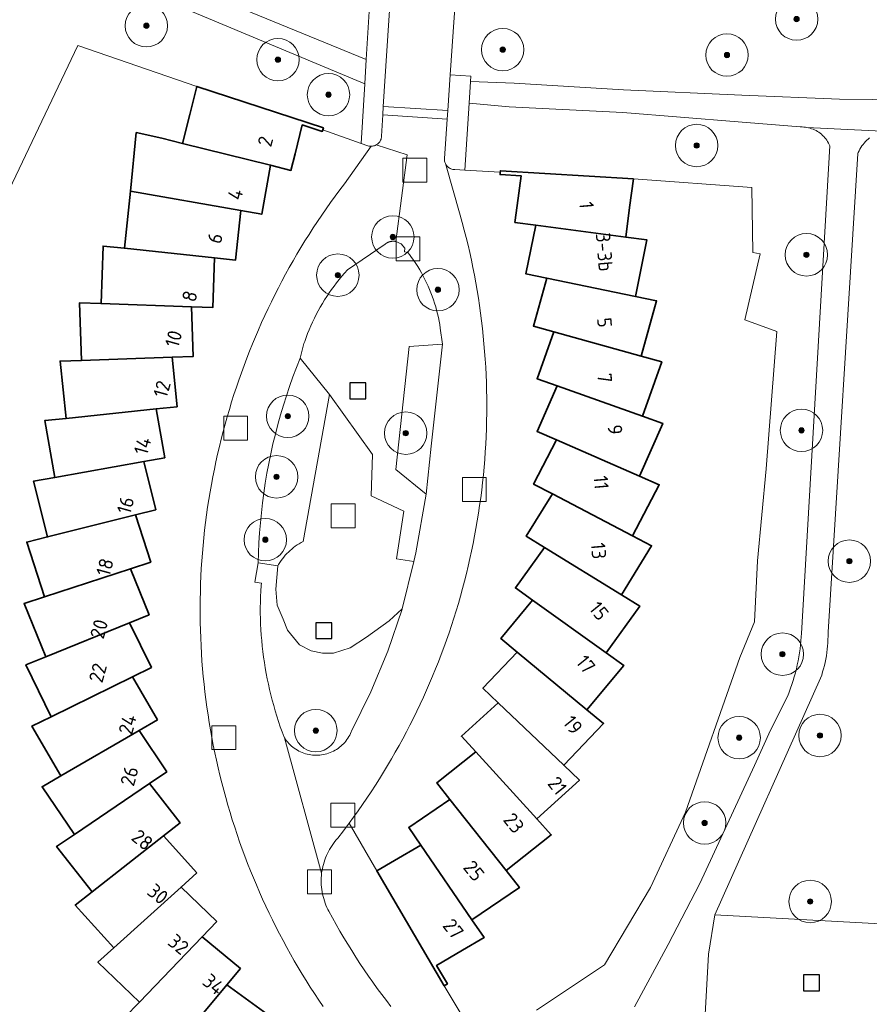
# Model space of a CAD drawing. Extents: x 154222 to 160093, y 456746 to 462495.
# Tile 95 of 254: x 158113 to 158193, y 460856 to 460949. Entities that reach past the tile are written whole.
import ezdxf
from ezdxf.enums import TextEntityAlignment as Align

# ---------------------------------------------------------------- set-up
doc = ezdxf.new("R2010")
doc.units = 0
doc.header["$LTSCALE"] = 0.75
doc.layers.get('0').update_dxf_attribs({"linetype": 'CONTINUOUS'})
for name, color, linetype, lineweight in [('B-XX-GR-BOOM-S', 252, 'CONTINUOUS', 25), ('B-XX-IE-MEUBILAIR_WEGMEUBILAIR-S', 252, 'CONTINUOUS', 25), ('B-XX-OG-BEBOUWING-GV', 6, 'CONTINUOUS', 35), ('B-XX-OG-BEBOUWING-T18', 1, 'CONTINUOUS', 18), ('B-XX-OG-TERREIN_CULTUURSCHEIDING-GV', 252, 'CONTINUOUS', 18), ('B-XX-OG-TERREIN_ERF-GV', 252, 'CONTINUOUS', 18), ('B-XX-OG-TERREIN_ONBEGROEID-GV', 252, 'CONTINUOUS', 18), ('B-XX-RI-GWA_RIOOLPUT-S', 252, 'CONTINUOUS', 25), ('B-XX-VH-VERHARDING_ASFALT-GV', 252, 'CONTINUOUS', 18), ('B-XX-VH-VERHARDING_BETONSTRAATSTEEN-GV', 252, 'CONTINUOUS', 18), ('B-XX-VH-VERHARDING_STRAATBAKSTEEN-GV', 252, 'CONTINUOUS', 18), ('B-XX-VH-VERHARDING_TEGEL-GV', 252, 'CONTINUOUS', 18)]:
    doc.layers.add(name, color=color, linetype=linetype, lineweight=lineweight)
doc.styles.add('NLCS-ISO-M-T18', font='NLCS-ISO.ttf', dxfattribs={"height": 1.8})

# ---------------------------------------------------------------- blocks, each defined once
blk = doc.blocks.new('SRI-PUT_INSPECTIEPUT_RIOOLPUT-SO')
at = {"color": 0, "linetype": 'ByBlock', "lineweight": 18}
blk.add_lwpolyline([(-1.125, -1.125), (1.125, -1.125), (1.125, 1.125), (-1.125, 1.125)], close=True, dxfattribs=at)
blk = doc.blocks.new('SIE-WEG_SPEELTOESTEL-SO')
at = {"flags": 128}
blk.add_lwpolyline([(-0.75, -0.75), (0.75, -0.75), (0.75, 0.75), (-0.75, 0.75)], close=True, dxfattribs=at)
blk = doc.blocks.new('SGR-BOOM_01-SO')
at = {"linetype": 'ByBlock', "lineweight": 18}
h = blk.add_hatch(color=0, dxfattribs=at)
h.dxf.hatch_style = 1
edge = h.paths.add_edge_path()
edge.add_arc((0, 0), 0.25, 0, 360)
at = {"color": 0, "linetype": 'ByBlock', "lineweight": 18}
for radius in [2, 0.25]:
    blk.add_circle((0, 0), radius, dxfattribs=at)

msp = doc.modelspace()

# ---------------------------------------------------------------- linework, layer by layer
at = {"layer": 'B-XX-OG-BEBOUWING-GV'}
for points in [[(158141.961, 460938.489), (158130.021, 460942.377), (158129.364, 460939.75), (158128.681, 460937.018), (158136.96, 460934.947), (158138.899, 460934.463), (158139.29, 460936.028), (158139.972, 460938.759), (158141.849, 460938.148), (158141.896, 460938.291)], [(158126.719, 460937.508), (158124.323, 460938.028), (158123.778, 460932.522), (158134.174, 460930.679), (158136.143, 460930.331), (158136.96, 460934.947), (158128.681, 460937.018)], [(158171.18, 460933.666), (158158.64, 460934.44), (158158.63, 460934.287), (158158.617, 460934.081), (158160.588, 460933.96), (158160.218, 460931.167), (158160.006, 460929.566), (158161.989, 460929.303), (158170.454, 460928.183), (158170.824, 460930.978)], [(158134.174, 460930.679), (158123.778, 460932.522), (158123.207, 460927.126), (158131.692, 460926.226), (158133.68, 460926.016)], [(158170.454, 460928.183), (158161.989, 460929.303), (158161.049, 460924.707), (158163.009, 460924.306), (158171.373, 460922.596), (158172.462, 460927.917)], [(158123.207, 460927.126), (158121.193, 460927.34), (158121, 460921.917), (158129.526, 460921.612), (158131.525, 460921.541), (158131.692, 460926.226)], [(158171.373, 460922.596), (158163.009, 460924.306), (158161.749, 460919.788), (158163.676, 460919.251), (158171.9, 460916.959), (158173.36, 460922.189)], [(158121, 460921.917), (158118.976, 460921.989), (158119.163, 460916.564), (158119.163, 460916.561), (158127.69, 460916.858), (158129.688, 460916.927), (158129.526, 460921.612)], [(158171.9, 460916.959), (158163.676, 460919.251), (158162.102, 460914.832), (158163.987, 460914.161), (158172.03, 460911.297), (158173.853, 460916.415)], [(158128.179, 460912.195), (158127.69, 460916.858), (158119.163, 460916.561), (158119.163, 460916.564), (158117.139, 460916.493), (158117.706, 460911.095), (158126.191, 460911.986)], [(158172.03, 460911.297), (158163.987, 460914.161), (158162.108, 460909.863), (158163.942, 460909.062), (158171.766, 460905.644), (158173.939, 460910.618)], [(158127.006, 460907.369), (158126.191, 460911.986), (158117.706, 460911.095), (158115.691, 460910.883), (158116.636, 460905.537), (158125.037, 460907.021)], [(158171.766, 460905.644), (158163.942, 460909.062), (158161.768, 460904.905), (158163.541, 460903.978), (158171.107, 460900.021), (158173.622, 460904.833)], [(158126.175, 460902.473), (158125.037, 460907.021), (158116.636, 460905.537), (158114.641, 460905.184), (158115.958, 460899.919), (158124.236, 460901.988)], [(158171.107, 460900.021), (158163.541, 460903.978), (158161.082, 460899.983), (158162.785, 460898.934), (158170.057, 460894.459), (158172.902, 460899.082)], [(158125.688, 460897.531), (158124.236, 460901.988), (158115.958, 460899.919), (158113.994, 460899.428), (158115.675, 460894.268), (158123.788, 460896.911)], [(158170.057, 460894.459), (158162.785, 460898.934), (158160.052, 460895.12), (158161.679, 460893.955), (158168.619, 460888.984), (158171.782, 460893.397)], [(158125.548, 460892.566), (158123.788, 460896.911), (158115.675, 460894.268), (158113.75, 460893.64), (158115.788, 460888.61), (158123.696, 460891.815)], [(158168.619, 460888.984), (158161.679, 460893.955), (158158.686, 460890.341), (158160.227, 460889.065), (158166.802, 460883.62), (158170.267, 460887.803)], [(158125.756, 460887.604), (158123.696, 460891.815), (158115.788, 460888.61), (158113.912, 460887.85), (158116.297, 460882.976), (158123.961, 460886.725)], [(158166.802, 460883.62), (158160.227, 460889.065), (158156.99, 460885.67), (158158.437, 460884.289), (158164.617, 460878.398), (158168.363, 460882.328)], [(158126.311, 460882.669), (158123.961, 460886.725), (158116.297, 460882.976), (158114.477, 460882.085), (158117.197, 460877.39), (158124.581, 460881.667)], [(158164.617, 460878.398), (158158.437, 460884.289), (158154.97, 460881.128), (158156.318, 460879.65), (158162.071, 460873.34), (158166.084, 460876.999)], [(158127.209, 460877.785), (158124.581, 460881.667), (158117.197, 460877.39), (158115.445, 460876.374), (158118.488, 460871.881), (158125.554, 460876.665)], [(158162.071, 460873.34), (158156.318, 460879.65), (158152.639, 460876.738), (158153.88, 460875.169), (158159.178, 460868.474), (158163.436, 460871.844)], [(158128.447, 460872.976), (158125.554, 460876.665), (158118.488, 460871.881), (158116.811, 460870.746), (158120.161, 460866.475), (158126.875, 460871.743)], [(158159.178, 460868.474), (158153.88, 460875.169), (158150.007, 460872.521), (158151.134, 460870.87), (158155.954, 460863.825), (158160.435, 460866.886)], [(158130.02, 460868.265), (158126.875, 460871.743), (158120.161, 460866.475), (158118.567, 460865.225), (158122.208, 460861.2), (158128.538, 460866.924)], [(158155.954, 460863.825), (158151.134, 460870.87), (158148.671, 460869.431), (158147, 460868.45), (158153.348, 460857.608), (158153.657, 460857.791), (158152.634, 460859.539), (158155.069, 460860.964), (158157.098, 460862.152)], [(158131.918, 460863.677), (158128.538, 460866.924), (158122.208, 460861.2), (158120.706, 460859.842), (158124.621, 460856.081), (158130.532, 460862.235)], [(158134.132, 460859.232), (158130.532, 460862.235), (158124.621, 460856.081), (158123.219, 460854.621), (158127.384, 460851.146), (158132.851, 460857.697)], [(158136.651, 460854.952), (158132.851, 460857.697), (158127.384, 460851.146), (158126.086, 460849.591), (158130.486, 460846.414), (158135.481, 460853.331)]]:
    msp.add_lwpolyline(points, close=True, dxfattribs=at)
at = {"layer": 'B-XX-OG-TERREIN_CULTUURSCHEIDING-GV'}
for points in [[(158121.107, 460958.255), (158115.506, 460958.893), (158115.062, 460958.015), (158121.198, 460955.101), (158145.996, 460944.936), (158146.556, 460954.014), (158142.826, 460954.582), (158138.279, 460955.317)], [(158184.512, 460951.779), (158154.599, 460953.412), (158153.912, 460943.464), (158155.87, 460943.35), (158155.838, 460942.859), (158159.93, 460942.683), (158170.259, 460942.057), (158181.4, 460941.573), (158190.621, 460941.193), (158206.11, 460941.015), (158216.217, 460941.308), (158227.449, 460941.874), (158229.405, 460941.697), (158229.886, 460948.818), (158221.264, 460949.528), (158217.937, 460949.756), (158205.682, 460950.461)], [(158148.619, 460927.79), (158148.598, 460927.791), (158148.577, 460927.791), (158148.555, 460927.791), (158148.534, 460927.791), (158148.513, 460927.791), (158148.492, 460927.79), (158148.47, 460927.789), (158148.449, 460927.787), (158148.428, 460927.785), (158148.407, 460927.783), (158148.386, 460927.78), (158148.365, 460927.777), (158148.344, 460927.774), (158148.323, 460927.77), (158148.302, 460927.766), (158148.281, 460927.761), (158148.26, 460927.757), (158148.25, 460927.754), (158148.24, 460927.751), (158148.219, 460927.746), (158148.199, 460927.74), (158148.178, 460927.734), (158148.158, 460927.727), (158148.138, 460927.72), (158148.118, 460927.712), (158148.098, 460927.705), (158148.078, 460927.697), (158148.059, 460927.688), (158148.04, 460927.68), (158148.02, 460927.671), (158148.001, 460927.661), (158147.982, 460927.651), (158147.963, 460927.641), (158147.945, 460927.631), (158147.926, 460927.62), (158147.908, 460927.609), (158147.89, 460927.598), (158147.872, 460927.586), (158147.855, 460927.574), (158147.837, 460927.562), (158147.82, 460927.549), (158147.803, 460927.537), (158147.786, 460927.523), (158147.778, 460927.517), (158147.77, 460927.51), (158144.22, 460925.09), (158143.956, 460924.795), (158143.699, 460924.495), (158143.447, 460924.19), (158143.202, 460923.879), (158142.963, 460923.564), (158142.731, 460923.244), (158142.505, 460922.92), (158142.285, 460922.591), (158142.073, 460922.257), (158141.867, 460921.919), (158141.668, 460921.578), (158141.476, 460921.232), (158141.291, 460920.882), (158141.113, 460920.529), (158140.942, 460920.172), (158140.778, 460919.812), (158140.622, 460919.449), (158140.473, 460919.082), (158140.332, 460918.713), (158140.198, 460918.341), (158140.129, 460918.138), (158139.77, 460916.76), (158142.52, 460913.36), (158146.574, 460907.697), (158146.457, 460903.789), (158149.533, 460902.334), (158148.865, 460897.87), (158150.476, 460897.594), (158150.68, 460898.43), (158151.64, 460903.95), (158148.778, 460906.288), (158150.044, 460917.866), (158153.18, 460918.1), (158152.98, 460919.59), (158152.927, 460919.932), (158152.866, 460920.273), (158152.797, 460920.612), (158152.72, 460920.95), (158152.636, 460921.286), (158152.543, 460921.62), (158152.444, 460921.951), (158152.336, 460922.28), (158152.221, 460922.607), (158152.098, 460922.931), (158151.968, 460923.251), (158151.831, 460923.569), (158151.686, 460923.884), (158151.534, 460924.195), (158151.375, 460924.503), (158151.209, 460924.806), (158151.036, 460925.106), (158150.856, 460925.402), (158150.669, 460925.693), (158150.475, 460925.981), (158150.275, 460926.263), (158150.068, 460926.541), (158149.93, 460926.72), (158149.59, 460926.8), (158149.63, 460927.14), (158149.28, 460927.549), (158148.788, 460927.768), (158148.767, 460927.772), (158148.746, 460927.776), (158148.725, 460927.779), (158148.704, 460927.782), (158148.683, 460927.784), (158148.662, 460927.786), (158148.641, 460927.788)], [(158137.65, 460897.19), (158135.82, 460897.49), (158135.5, 460895.67), (158136.12, 460895.57), (158136.08, 460895.34), (158136.051, 460894.821), (158136.029, 460894.301), (158136.016, 460893.782), (158136.01, 460893.262), (158136.013, 460892.742), (158136.024, 460892.222), (158136.042, 460891.702), (158136.069, 460891.183), (158136.104, 460890.664), (158136.146, 460890.146), (158136.197, 460889.629), (158136.255, 460889.112), (158136.321, 460888.596), (158136.396, 460888.082), (158136.478, 460887.568), (158136.568, 460887.056), (158136.666, 460886.546), (158136.772, 460886.036), (158136.886, 460885.529), (158137.007, 460885.024), (158137.137, 460884.52), (158137.273, 460884.018), (158137.418, 460883.519), (158137.571, 460883.022), (158137.731, 460882.527), (158137.898, 460882.035), (158138.073, 460881.545), (158138.256, 460881.059), (158138.29, 460880.97), (158138.385, 460880.83), (158138.487, 460880.696), (158138.595, 460880.565), (158138.709, 460880.441), (158138.828, 460880.322), (158138.953, 460880.208), (158139.084, 460880.101), (158139.219, 460880), (158139.359, 460879.905), (158139.503, 460879.818), (158139.652, 460879.737), (158139.804, 460879.663), (158139.959, 460879.597), (158140.117, 460879.538), (158140.278, 460879.486), (158140.441, 460879.442), (158140.606, 460879.406), (158140.773, 460879.378), (158140.94, 460879.358), (158141.109, 460879.346), (158141.278, 460879.341), (158141.447, 460879.345), (158141.615, 460879.357), (158141.783, 460879.376), (158141.949, 460879.404), (158142.115, 460879.439), (158142.278, 460879.483), (158142.439, 460879.533), (158142.597, 460879.592), (158142.753, 460879.658), (158142.905, 460879.731), (158143.054, 460879.811), (158143.198, 460879.898), (158143.339, 460879.993), (158143.474, 460880.093), (158143.605, 460880.2), (158143.731, 460880.313), (158143.851, 460880.432), (158143.965, 460880.556), (158144.074, 460880.685), (158144.176, 460880.82), (158144.271, 460880.959), (158144.36, 460881.103), (158144.442, 460881.251), (158144.517, 460881.402), (158144.585, 460881.557), (158144.61, 460881.62), (158146.44, 460885.33), (158148.04, 460889.14), (158149.38, 460893.1), (158149.393, 460893.152), (158148.152, 460891.997), (158146.037, 460890.468), (158144.478, 460889.47), (158142.898, 460888.949), (158141.868, 460888.963), (158140.819, 460889.188), (158139.711, 460889.736), (158138.561, 460891.123), (158138.156, 460892.169), (158137.617, 460893.483), (158137.477, 460894.988)]]:
    msp.add_lwpolyline(points, close=True, dxfattribs=at)
for points in [[(158112.616, 460853.911), (158108.921, 460862.017), (158106.682, 460868.527), (158104.351, 460878.812), (158103.208, 460887.463), (158102.636, 460905.571), (158104.208, 460912.517), (158109.864, 460927.487), (158118.821, 460946.246), (158130.021, 460942.377), (158141.961, 460938.489), (158141.896, 460938.291), (158145.507, 460937.007), (158145.853, 460942.623), (158119.46, 460953.692)], [(158171.285, 460855.639), (158174.472, 460861.503), (158177.431, 460867.251), (158182.599, 460878.377), (158184.094, 460881.693), (158185.73, 460884.942), (158185.869, 460885.298), (158186, 460885.656), (158186.124, 460886.017), (158186.24, 460886.381), (158186.349, 460886.747), (158186.45, 460887.115), (158186.543, 460887.486), (158186.629, 460887.858), (158186.707, 460888.231), (158186.776, 460888.607), (158186.838, 460888.984), (158186.892, 460889.362), (158186.938, 460889.741), (158186.976, 460890.121), (158187.006, 460890.501), (158187.026, 460890.828), (158189.69, 460936.773), (158189.629, 460936.912), (158189.56, 460937.048), (158189.485, 460937.18), (158189.402, 460937.307), (158189.314, 460937.431), (158189.218, 460937.549), (158189.117, 460937.662), (158189.01, 460937.77), (158188.897, 460937.872), (158188.779, 460937.968), (158188.656, 460938.057), (158188.529, 460938.14), (158188.397, 460938.216), (158188.262, 460938.285), (158188.123, 460938.347), (158187.981, 460938.401), (158187.837, 460938.448), (158187.69, 460938.488), (158187.541, 460938.519), (158187.391, 460938.543), (158187.24, 460938.558), (158187.088, 460938.566), (158186.937, 460938.566), (158186.892, 460938.564), (158181.046, 460939.06), (158170.197, 460939.919), (158159.484, 460940.469), (158155.705, 460940.798), (158155.298, 460934.484), (158158.63, 460934.287), (158158.64, 460934.44), (158171.18, 460933.666), (158182.348, 460932.858), (158182.431, 460926.739), (158183.137, 460926.608), (158181.695, 460920.387), (158184.693, 460919.279), (158183.699, 460906.334), (158182.878, 460897.683), (158182.597, 460891.913), (158181.22, 460888.571), (158176.077, 460873.965), (158172.79, 460866.878), (158168.455, 460859.578), (158162.048, 460855.318)], [(158193.444, 460937.539), (158193.31, 460937.425), (158193.181, 460937.306), (158193.058, 460937.181), (158192.941, 460937.05), (158192.83, 460936.914), (158192.725, 460936.773), (158192.626, 460936.628), (158192.535, 460936.478), (158192.45, 460936.325), (158192.372, 460936.167), (158192.329, 460936.071), (158189.526, 460890.938), (158189.527, 460890.881), (158189.529, 460890.569), (158189.522, 460890.258), (158189.507, 460889.948), (158189.485, 460889.637), (158189.454, 460889.328), (158189.416, 460889.019), (158189.37, 460888.711), (158189.315, 460888.405), (158189.253, 460888.1), (158189.183, 460887.797), (158189.105, 460887.495), (158189.02, 460887.196), (158188.927, 460886.899), (158188.826, 460886.605), (158178.842, 460864.305), (158196.205, 460863.368)], [(158158.337, 460849.297), (158153.348, 460857.608), (158147, 460868.45), (158144.378, 460872.928), (158143.852, 460872.227), (158143.316, 460871.533), (158143.172, 460871.368), (158143.033, 460871.198), (158142.901, 460871.023), (158142.775, 460870.844), (158142.656, 460870.66), (158142.544, 460870.472), (158142.439, 460870.28), (158142.34, 460870.084), (158142.249, 460869.884), (158142.166, 460869.682), (158142.089, 460869.476), (158142.021, 460869.268), (158141.96, 460869.058), (158141.907, 460868.845), (158141.861, 460868.631), (158141.823, 460868.415), (158141.796, 460868.217), (158141.773, 460867.999), (158141.759, 460867.78), (158141.752, 460867.561), (158141.754, 460867.341), (158141.763, 460867.122), (158141.781, 460866.903), (158141.806, 460866.686), (158141.839, 460866.469), (158141.88, 460866.253), (158141.929, 460866.04), (158141.986, 460865.828), (158142.051, 460865.618), (158142.123, 460865.411), (158142.202, 460865.206), (158142.289, 460865.005), (158142.383, 460864.807), (158142.47, 460864.64), (158142.813, 460864.011), (158143.163, 460863.386), (158143.52, 460862.765), (158143.884, 460862.148), (158144.255, 460861.535), (158144.632, 460860.926), (158145.017, 460860.322), (158145.408, 460859.722), (158145.806, 460859.126), (158146.21, 460858.535), (158146.621, 460857.948), (158147.038, 460857.366), (158147.462, 460856.788), (158147.893, 460856.216), (158148.33, 460855.648)]]:
    msp.add_lwpolyline(points, dxfattribs=at)
at = {"layer": 'B-XX-OG-TERREIN_ERF-GV'}
for points in [[(158123.219, 460854.621), (158124.621, 460856.081), (158120.706, 460859.842), (158122.208, 460861.2), (158118.567, 460865.225), (158120.161, 460866.475), (158116.811, 460870.746), (158118.488, 460871.881), (158115.445, 460876.374), (158117.197, 460877.39), (158114.477, 460882.085), (158116.297, 460882.976), (158113.912, 460887.85), (158115.788, 460888.61), (158113.75, 460893.64), (158115.675, 460894.268), (158113.994, 460899.428), (158115.958, 460899.919), (158114.641, 460905.184), (158116.636, 460905.537), (158115.691, 460910.883), (158117.706, 460911.095), (158117.139, 460916.493), (158119.163, 460916.564), (158118.976, 460921.989), (158121, 460921.917), (158121.193, 460927.34), (158123.207, 460927.126), (158123.778, 460932.522), (158124.323, 460938.028), (158126.719, 460937.508), (158128.681, 460937.018), (158129.364, 460939.75), (158130.021, 460942.377), (158118.821, 460946.246), (158109.864, 460927.487)], [(158141.932, 460855.665), (158141.524, 460856.266), (158141.123, 460856.873), (158140.728, 460857.483), (158140.34, 460858.098), (158139.959, 460858.718), (158139.585, 460859.341), (158139.217, 460859.968), (158138.857, 460860.6), (158138.503, 460861.235), (158138.157, 460861.874), (158137.817, 460862.517), (158137.485, 460863.164), (158137.159, 460863.814), (158136.841, 460864.468), (158136.53, 460865.126), (158136.227, 460865.786), (158135.93, 460866.45), (158135.641, 460867.117), (158135.36, 460867.788), (158135.085, 460868.461), (158134.818, 460869.138), (158134.559, 460869.817), (158134.307, 460870.499), (158134.063, 460871.184), (158133.826, 460871.871), (158133.597, 460872.561), (158133.375, 460873.254), (158133.161, 460873.949), (158132.955, 460874.646), (158132.756, 460875.345), (158132.565, 460876.047), (158132.382, 460876.751), (158132.206, 460877.456), (158132.038, 460878.164), (158131.878, 460878.873), (158131.726, 460879.584), (158131.582, 460880.297), (158131.446, 460881.011), (158131.317, 460881.727), (158131.196, 460882.444), (158131.084, 460883.162), (158130.979, 460883.882), (158130.882, 460884.602), (158130.793, 460885.324), (158130.712, 460886.047), (158130.639, 460886.77), (158130.573, 460887.494), (158130.516, 460888.219), (158130.467, 460888.944), (158130.426, 460889.67), (158130.393, 460890.397), (158130.367, 460891.124), (158130.35, 460891.85), (158130.341, 460892.578), (158130.34, 460893.305), (158130.347, 460894.032), (158130.361, 460894.759), (158130.384, 460895.485), (158130.415, 460896.212), (158130.453, 460896.938), (158130.5, 460897.664), (158130.555, 460898.389), (158130.618, 460899.113), (158130.688, 460899.837), (158130.767, 460900.56), (158130.853, 460901.282), (158130.948, 460902.003), (158131.05, 460902.723), (158131.161, 460903.441), (158131.279, 460904.159), (158131.405, 460904.875), (158131.539, 460905.589), (158131.681, 460906.303), (158131.83, 460907.014), (158131.988, 460907.724), (158132.153, 460908.432), (158132.326, 460909.138), (158132.507, 460909.843), (158132.696, 460910.545), (158132.892, 460911.245), (158133.096, 460911.943), (158133.308, 460912.639), (158133.527, 460913.332), (158133.754, 460914.023), (158133.988, 460914.711), (158134.23, 460915.396), (158134.48, 460916.08), (158134.737, 460916.76), (158135.002, 460917.437), (158135.274, 460918.111), (158135.553, 460918.783), (158135.84, 460919.451), (158136.134, 460920.116), (158136.435, 460920.777), (158136.744, 460921.436), (158137.06, 460922.091), (158137.383, 460922.742), (158137.713, 460923.39), (158138.05, 460924.034), (158138.395, 460924.675), (158138.746, 460925.311), (158139.104, 460925.944), (158139.47, 460926.573), (158139.842, 460927.197), (158140.221, 460927.818), (158140.607, 460928.434), (158140.999, 460929.046), (158141.399, 460929.654), (158141.805, 460930.257), (158142.217, 460930.856), (158142.637, 460931.45), (158143.062, 460932.039), (158143.494, 460932.624), (158143.933, 460933.204), (158146.461, 460936.74), (158146.413, 460936.74), (158146.323, 460936.746), (158146.234, 460936.759), (158146.146, 460936.781), (158146.061, 460936.81), (158145.625, 460936.965), (158145.507, 460937.007), (158141.896, 460938.291), (158141.849, 460938.148), (158139.972, 460938.759), (158139.29, 460936.028), (158138.899, 460934.463), (158136.96, 460934.947), (158136.143, 460930.331), (158134.174, 460930.679), (158133.68, 460926.016), (158131.692, 460926.226), (158131.525, 460921.541), (158129.526, 460921.612), (158129.688, 460916.927), (158127.69, 460916.858), (158128.179, 460912.195), (158126.191, 460911.986), (158127.006, 460907.369), (158125.037, 460907.021), (158126.175, 460902.473), (158124.236, 460901.988), (158125.688, 460897.531), (158123.788, 460896.911), (158125.548, 460892.566), (158123.696, 460891.815), (158125.756, 460887.604), (158123.961, 460886.725), (158126.311, 460882.669), (158124.581, 460881.667), (158127.209, 460877.785), (158125.554, 460876.665), (158128.447, 460872.976), (158126.875, 460871.743), (158130.02, 460868.265), (158128.538, 460866.924), (158131.918, 460863.677), (158130.532, 460862.235), (158134.132, 460859.232), (158132.851, 460857.697), (158136.651, 460854.952)], [(158162.048, 460855.318), (158168.455, 460859.578), (158172.79, 460866.878), (158176.077, 460873.965), (158181.22, 460888.571), (158182.597, 460891.913), (158182.878, 460897.683), (158183.699, 460906.334), (158184.693, 460919.279), (158181.695, 460920.387), (158183.137, 460926.608), (158182.431, 460926.739), (158182.348, 460932.858), (158171.18, 460933.666), (158170.824, 460930.978), (158170.454, 460928.183), (158172.462, 460927.917), (158171.373, 460922.596), (158173.36, 460922.189), (158171.9, 460916.959), (158173.853, 460916.415), (158172.03, 460911.297), (158173.939, 460910.618), (158171.766, 460905.644), (158173.622, 460904.833), (158171.107, 460900.021), (158172.902, 460899.082), (158170.057, 460894.459), (158171.782, 460893.397), (158168.619, 460888.984), (158170.267, 460887.803), (158166.802, 460883.62), (158168.363, 460882.328), (158164.617, 460878.398), (158166.084, 460876.999), (158162.071, 460873.34), (158163.436, 460871.844), (158159.178, 460868.474), (158160.435, 460866.886), (158155.954, 460863.825), (158157.098, 460862.152), (158155.069, 460860.964), (158152.634, 460859.539), (158153.657, 460857.791), (158153.348, 460857.608), (158158.337, 460849.297)]]:
    msp.add_lwpolyline(points, dxfattribs=at)
msp.add_lwpolyline([(158153.468, 460935.088), (158153.458, 460935.109), (158154.861, 460930.247), (158155.055, 460929.547), (158155.241, 460928.845), (158155.42, 460928.14), (158155.591, 460927.433), (158155.754, 460926.725), (158155.909, 460926.014), (158156.056, 460925.302), (158156.196, 460924.589), (158156.328, 460923.874), (158156.452, 460923.157), (158156.568, 460922.44), (158156.676, 460921.721), (158156.776, 460921.001), (158156.868, 460920.28), (158156.953, 460919.557), (158157.029, 460918.834), (158157.097, 460918.11), (158157.158, 460917.386), (158157.21, 460916.661), (158157.255, 460915.935), (158157.291, 460915.209), (158157.32, 460914.482), (158157.34, 460913.756), (158157.352, 460913.029), (158157.357, 460912.302), (158157.354, 460911.575), (158157.342, 460910.848), (158157.323, 460910.121), (158157.295, 460909.394), (158157.26, 460908.668), (158157.216, 460907.942), (158157.165, 460907.217), (158157.105, 460906.492), (158157.038, 460905.769), (158156.962, 460905.045), (158156.879, 460904.323), (158156.788, 460903.602), (158156.688, 460902.882), (158156.581, 460902.162), (158156.466, 460901.444), (158156.343, 460900.728), (158156.213, 460900.013), (158156.074, 460899.299), (158155.927, 460898.587), (158155.773, 460897.876), (158155.611, 460897.168), (158155.441, 460896.461), (158155.263, 460895.756), (158155.078, 460895.053), (158154.885, 460894.352), (158154.684, 460893.653), (158154.475, 460892.957), (158154.259, 460892.262), (158154.035, 460891.571), (158153.804, 460890.881), (158153.565, 460890.195), (158153.319, 460889.511), (158153.064, 460888.829), (158152.803, 460888.151), (158152.534, 460887.475), (158152.258, 460886.803), (158151.974, 460886.134), (158151.683, 460885.467), (158151.384, 460884.804), (158151.079, 460884.145), (158150.766, 460883.488), (158150.446, 460882.836), (158150.118, 460882.187), (158149.784, 460881.541), (158149.442, 460880.899), (158149.094, 460880.261), (158148.738, 460879.627), (158148.376, 460878.997), (158148.006, 460878.37), (158147.63, 460877.748), (158147.247, 460877.13), (158146.857, 460876.517), (158146.46, 460875.907), (158146.057, 460875.302), (158145.647, 460874.702), (158145.231, 460874.106), (158144.808, 460873.515), (158144.378, 460872.928), (158147, 460868.45), (158148.671, 460869.431), (158151.134, 460870.87), (158150.007, 460872.521), (158153.88, 460875.169), (158152.639, 460876.738), (158156.318, 460879.65), (158154.97, 460881.128), (158158.437, 460884.289), (158156.99, 460885.67), (158160.227, 460889.065), (158158.686, 460890.341), (158161.679, 460893.955), (158160.052, 460895.12), (158162.785, 460898.934), (158161.082, 460899.983), (158163.541, 460903.978), (158161.768, 460904.905), (158163.942, 460909.062), (158162.108, 460909.863), (158163.987, 460914.161), (158162.102, 460914.832), (158163.676, 460919.251), (158161.749, 460919.788), (158163.009, 460924.306), (158161.049, 460924.707), (158161.989, 460929.303), (158160.006, 460929.566), (158160.218, 460931.167), (158160.588, 460933.96), (158158.617, 460934.081), (158158.63, 460934.287), (158155.298, 460934.484), (158154.346, 460934.541), (158154.322, 460934.541), (158154.234, 460934.548), (158154.146, 460934.562), (158154.06, 460934.585), (158153.977, 460934.615), (158153.896, 460934.652), (158153.819, 460934.696), (158153.747, 460934.748), (158153.679, 460934.805), (158153.617, 460934.869), (158153.561, 460934.937), (158153.511, 460935.011)], close=True, dxfattribs=at)
at = {"layer": 'B-XX-OG-TERREIN_ONBEGROEID-GV'}
msp.add_lwpolyline([(158146.574, 460907.697), (158142.52, 460913.36), (158140.04, 460899.48), (158139.852, 460899.38), (158139.667, 460899.274), (158139.487, 460899.16), (158139.311, 460899.04), (158139.14, 460898.913), (158138.974, 460898.78), (158138.812, 460898.641), (158138.656, 460898.496), (158138.506, 460898.345), (158138.361, 460898.189), (158138.223, 460898.027), (158138.091, 460897.86), (158137.964, 460897.688), (158137.845, 460897.512), (158137.732, 460897.332), (158137.65, 460897.19), (158137.477, 460894.988), (158137.617, 460893.483), (158138.156, 460892.169), (158138.561, 460891.123), (158139.711, 460889.736), (158140.819, 460889.188), (158141.868, 460888.963), (158142.898, 460888.949), (158144.478, 460889.47), (158146.037, 460890.468), (158148.152, 460891.997), (158149.393, 460893.152), (158150.476, 460897.594), (158148.865, 460897.87), (158149.533, 460902.334), (158146.457, 460903.789)], close=True, dxfattribs=at)
at = {"layer": 'B-XX-VH-VERHARDING_ASFALT-GV'}
for points in [[(158112.974, 460959.007), (158104.887, 460959.364), (158102.151, 460957.333), (158102.225, 460956.879), (158102.105, 460955.802), (158104.988, 460955.58), (158105.132, 460955.806), (158105.832, 460956.315), (158106.39, 460956.522), (158107.317, 460956.587), (158107.795, 460956.65), (158109.117, 460956.698), (158110.2, 460956.571), (158111.314, 460956.507), (158112.206, 460956.348), (158113.321, 460956.125), (158113.894, 460955.934), (158115.089, 460955.425), (158117.063, 460954.629), (158119.46, 460953.692), (158145.853, 460942.623), (158145.996, 460944.936), (158121.198, 460955.101), (158115.062, 460958.015)], [(158155.87, 460943.35), (158153.912, 460943.464), (158153.681, 460940.119), (158153.624, 460939.303), (158153.369, 460935.605), (158153.366, 460935.516), (158153.371, 460935.428), (158153.383, 460935.34), (158153.404, 460935.254), (158153.433, 460935.17), (158153.458, 460935.109), (158153.468, 460935.088), (158153.511, 460935.011), (158153.561, 460934.937), (158153.617, 460934.869), (158153.679, 460934.805), (158153.747, 460934.748), (158153.819, 460934.696), (158153.896, 460934.652), (158153.977, 460934.615), (158154.06, 460934.585), (158154.146, 460934.562), (158154.234, 460934.548), (158154.322, 460934.541), (158154.346, 460934.541), (158155.298, 460934.484), (158155.705, 460940.798), (158155.838, 460942.859)]]:
    msp.add_lwpolyline(points, close=True, dxfattribs=at)
for points in [[(158146.556, 460954.014), (158145.996, 460944.936), (158145.853, 460942.623), (158145.507, 460937.007), (158145.625, 460936.965), (158146.061, 460936.81), (158146.146, 460936.781), (158146.234, 460936.759), (158146.323, 460936.746), (158146.413, 460936.74), (158146.461, 460936.74), (158146.504, 460936.742), (158146.593, 460936.752), (158146.682, 460936.771), (158146.768, 460936.797), (158146.852, 460936.83), (158146.931, 460936.87), (158146.934, 460936.872), (158147.009, 460936.918), (158147.082, 460936.973), (158147.148, 460937.033), (158147.21, 460937.099), (158147.265, 460937.171), (158147.314, 460937.247), (158147.356, 460937.327), (158147.391, 460937.41), (158147.418, 460937.496), (158147.437, 460937.584), (158147.449, 460937.674), (158147.45, 460937.693), (158147.558, 460939.703), (158147.605, 460940.5), (158148.48, 460953.881)], [(158194.589, 460938.176), (158187.541, 460938.519), (158187.69, 460938.488), (158187.837, 460938.448), (158187.981, 460938.401), (158188.123, 460938.347), (158188.262, 460938.285), (158188.397, 460938.216), (158188.529, 460938.14), (158188.656, 460938.057), (158188.779, 460937.968), (158188.897, 460937.872), (158189.01, 460937.77), (158189.117, 460937.662), (158189.218, 460937.549), (158189.314, 460937.431), (158189.402, 460937.307), (158189.485, 460937.18), (158189.56, 460937.048), (158189.629, 460936.912), (158189.69, 460936.773), (158187.026, 460890.828), (158187.006, 460890.501), (158186.976, 460890.121), (158186.938, 460889.741), (158186.892, 460889.362), (158186.838, 460888.984), (158186.776, 460888.607), (158186.707, 460888.231), (158186.629, 460887.858), (158186.543, 460887.486), (158186.45, 460887.115), (158186.349, 460886.747), (158186.24, 460886.381), (158186.124, 460886.017), (158186, 460885.656), (158185.869, 460885.298), (158185.73, 460884.942), (158184.094, 460881.693), (158182.599, 460878.377), (158177.431, 460867.251), (158174.472, 460861.503), (158171.285, 460855.639)], [(158176.902, 460836.237), (158178.254, 460860.6), (158178.842, 460864.305), (158188.826, 460886.605), (158188.927, 460886.899), (158189.02, 460887.196), (158189.105, 460887.495), (158189.183, 460887.797), (158189.253, 460888.1), (158189.315, 460888.405), (158189.37, 460888.711), (158189.416, 460889.019), (158189.454, 460889.328), (158189.485, 460889.637), (158189.507, 460889.948), (158189.522, 460890.258), (158189.529, 460890.569), (158189.527, 460890.881), (158189.526, 460890.938), (158192.329, 460936.071), (158192.372, 460936.167), (158192.45, 460936.325), (158192.535, 460936.478), (158192.626, 460936.628), (158192.725, 460936.773), (158192.83, 460936.914), (158192.941, 460937.05), (158193.058, 460937.181), (158193.181, 460937.306), (158193.31, 460937.425), (158193.444, 460937.539)]]:
    msp.add_lwpolyline(points, dxfattribs=at)
at = {"layer": 'B-XX-VH-VERHARDING_BETONSTRAATSTEEN-GV'}
for points in [[(158154.599, 460953.412), (158148.48, 460953.881), (158147.605, 460940.5), (158153.681, 460940.119), (158153.912, 460943.464)], [(158153.681, 460940.119), (158147.605, 460940.5), (158147.558, 460939.703), (158153.624, 460939.303)], [(158152.105, 460908.476), (158153.18, 460918.1), (158150.044, 460917.866), (158148.778, 460906.288), (158151.64, 460903.95)], [(158142.52, 460913.36), (158139.77, 460916.76), (158139.423, 460915.884), (158139.091, 460915.003), (158138.775, 460914.115), (158138.475, 460913.223), (158138.19, 460912.325), (158137.921, 460911.422), (158137.668, 460910.515), (158137.43, 460909.603), (158137.209, 460908.687), (158137.004, 460907.768), (158136.815, 460906.845), (158136.641, 460905.919), (158136.485, 460904.99), (158136.344, 460904.059), (158136.22, 460903.125), (158136.112, 460902.189), (158136.021, 460901.252), (158135.946, 460900.313), (158135.888, 460899.373), (158135.846, 460898.432), (158135.82, 460897.49), (158137.65, 460897.19), (158137.732, 460897.332), (158137.845, 460897.512), (158137.964, 460897.688), (158138.091, 460897.86), (158138.223, 460898.027), (158138.361, 460898.189), (158138.506, 460898.345), (158138.656, 460898.496), (158138.812, 460898.641), (158138.974, 460898.78), (158139.14, 460898.913), (158139.311, 460899.04), (158139.487, 460899.16), (158139.667, 460899.274), (158139.852, 460899.38), (158140.04, 460899.48)]]:
    msp.add_lwpolyline(points, close=True, dxfattribs=at)
at = {"layer": 'B-XX-VH-VERHARDING_STRAATBAKSTEEN-GV'}
msp.add_lwpolyline([(158153.624, 460939.303), (158147.558, 460939.703), (158147.45, 460937.693), (158147.449, 460937.674), (158147.437, 460937.584), (158147.418, 460937.496), (158147.391, 460937.41), (158147.356, 460937.327), (158147.314, 460937.247), (158147.265, 460937.171), (158147.21, 460937.099), (158147.148, 460937.033), (158147.082, 460936.973), (158147.009, 460936.918), (158146.934, 460936.872), (158149.861, 460935.935), (158148.788, 460927.768), (158149.28, 460927.549), (158149.63, 460927.14), (158149.59, 460926.8), (158149.93, 460926.72), (158150.068, 460926.541), (158150.275, 460926.263), (158150.475, 460925.981), (158150.669, 460925.693), (158150.856, 460925.402), (158151.036, 460925.106), (158151.209, 460924.806), (158151.375, 460924.503), (158151.534, 460924.195), (158151.686, 460923.884), (158151.831, 460923.569), (158151.968, 460923.251), (158152.098, 460922.931), (158152.221, 460922.607), (158152.336, 460922.28), (158152.444, 460921.951), (158152.543, 460921.62), (158152.636, 460921.286), (158152.72, 460920.95), (158152.797, 460920.612), (158152.866, 460920.273), (158152.927, 460919.932), (158152.98, 460919.59), (158153.18, 460918.1), (158152.105, 460908.476), (158151.64, 460903.95), (158150.68, 460898.43), (158150.476, 460897.594), (158149.393, 460893.152), (158149.38, 460893.1), (158148.04, 460889.14), (158146.44, 460885.33), (158144.61, 460881.62), (158144.585, 460881.557), (158144.517, 460881.402), (158144.442, 460881.251), (158144.36, 460881.103), (158144.271, 460880.959), (158144.176, 460880.82), (158144.074, 460880.685), (158143.965, 460880.556), (158143.851, 460880.432), (158143.731, 460880.313), (158143.605, 460880.2), (158143.474, 460880.093), (158143.339, 460879.993), (158143.198, 460879.898), (158143.054, 460879.811), (158142.905, 460879.731), (158142.753, 460879.658), (158142.597, 460879.592), (158142.439, 460879.533), (158142.278, 460879.483), (158142.115, 460879.439), (158141.949, 460879.404), (158141.783, 460879.376), (158141.615, 460879.357), (158141.447, 460879.345), (158141.278, 460879.341), (158141.109, 460879.346), (158140.94, 460879.358), (158140.773, 460879.378), (158140.606, 460879.406), (158140.441, 460879.442), (158140.278, 460879.486), (158140.117, 460879.538), (158139.959, 460879.597), (158139.804, 460879.663), (158139.652, 460879.737), (158139.503, 460879.818), (158139.359, 460879.905), (158139.219, 460880), (158139.084, 460880.101), (158138.953, 460880.208), (158138.828, 460880.322), (158138.709, 460880.441), (158138.595, 460880.565), (158138.487, 460880.696), (158138.385, 460880.83), (158138.29, 460880.97), (158141.796, 460868.217), (158141.823, 460868.415), (158141.861, 460868.631), (158141.907, 460868.845), (158141.96, 460869.058), (158142.021, 460869.268), (158142.089, 460869.476), (158142.166, 460869.682), (158142.249, 460869.884), (158142.34, 460870.084), (158142.439, 460870.28), (158142.544, 460870.472), (158142.656, 460870.66), (158142.775, 460870.844), (158142.901, 460871.023), (158143.033, 460871.198), (158143.172, 460871.368), (158143.316, 460871.533), (158143.852, 460872.227), (158144.378, 460872.928), (158144.808, 460873.515), (158145.231, 460874.106), (158145.647, 460874.702), (158146.057, 460875.302), (158146.46, 460875.907), (158146.857, 460876.517), (158147.247, 460877.13), (158147.63, 460877.748), (158148.006, 460878.37), (158148.376, 460878.997), (158148.738, 460879.627), (158149.094, 460880.261), (158149.442, 460880.899), (158149.784, 460881.541), (158150.118, 460882.187), (158150.446, 460882.836), (158150.766, 460883.488), (158151.079, 460884.145), (158151.384, 460884.804), (158151.683, 460885.467), (158151.974, 460886.134), (158152.258, 460886.803), (158152.534, 460887.475), (158152.803, 460888.151), (158153.064, 460888.829), (158153.319, 460889.511), (158153.565, 460890.195), (158153.804, 460890.881), (158154.035, 460891.571), (158154.259, 460892.262), (158154.475, 460892.957), (158154.684, 460893.653), (158154.885, 460894.352), (158155.078, 460895.053), (158155.263, 460895.756), (158155.441, 460896.461), (158155.611, 460897.168), (158155.773, 460897.876), (158155.927, 460898.587), (158156.074, 460899.299), (158156.213, 460900.013), (158156.343, 460900.728), (158156.466, 460901.444), (158156.581, 460902.162), (158156.688, 460902.882), (158156.788, 460903.602), (158156.879, 460904.323), (158156.962, 460905.045), (158157.038, 460905.769), (158157.105, 460906.492), (158157.165, 460907.217), (158157.216, 460907.942), (158157.26, 460908.668), (158157.295, 460909.394), (158157.323, 460910.121), (158157.342, 460910.848), (158157.354, 460911.575), (158157.357, 460912.302), (158157.352, 460913.029), (158157.34, 460913.756), (158157.32, 460914.482), (158157.291, 460915.209), (158157.255, 460915.935), (158157.21, 460916.661), (158157.158, 460917.386), (158157.097, 460918.11), (158157.029, 460918.834), (158156.953, 460919.557), (158156.868, 460920.28), (158156.776, 460921.001), (158156.676, 460921.721), (158156.568, 460922.44), (158156.452, 460923.157), (158156.328, 460923.874), (158156.196, 460924.589), (158156.056, 460925.302), (158155.909, 460926.014), (158155.754, 460926.725), (158155.591, 460927.433), (158155.42, 460928.14), (158155.241, 460928.845), (158155.055, 460929.547), (158154.861, 460930.247), (158153.458, 460935.109), (158153.433, 460935.17), (158153.404, 460935.254), (158153.383, 460935.34), (158153.371, 460935.428), (158153.366, 460935.516), (158153.369, 460935.605)], close=True, dxfattribs=at)
msp.add_lwpolyline([(158148.33, 460855.648), (158147.893, 460856.216), (158147.462, 460856.788), (158147.038, 460857.366), (158146.621, 460857.948), (158146.21, 460858.535), (158145.806, 460859.126), (158145.408, 460859.722), (158145.017, 460860.322), (158144.632, 460860.926), (158144.255, 460861.535), (158143.884, 460862.148), (158143.52, 460862.765), (158143.163, 460863.386), (158142.813, 460864.011), (158142.47, 460864.64), (158142.383, 460864.807), (158142.289, 460865.005), (158142.202, 460865.206), (158142.123, 460865.411), (158142.051, 460865.618), (158141.986, 460865.828), (158141.929, 460866.04), (158141.88, 460866.253), (158141.839, 460866.469), (158141.806, 460866.686), (158141.781, 460866.903), (158141.763, 460867.122), (158141.754, 460867.341), (158141.752, 460867.561), (158141.759, 460867.78), (158141.773, 460867.999), (158141.796, 460868.217), (158138.29, 460880.97), (158138.256, 460881.059), (158138.073, 460881.545), (158137.898, 460882.035), (158137.731, 460882.527), (158137.571, 460883.022), (158137.418, 460883.519), (158137.273, 460884.018), (158137.137, 460884.52), (158137.007, 460885.024), (158136.886, 460885.529), (158136.772, 460886.036), (158136.666, 460886.546), (158136.568, 460887.056), (158136.478, 460887.568), (158136.396, 460888.082), (158136.321, 460888.596), (158136.255, 460889.112), (158136.197, 460889.629), (158136.146, 460890.146), (158136.104, 460890.664), (158136.069, 460891.183), (158136.042, 460891.702), (158136.024, 460892.222), (158136.013, 460892.742), (158136.01, 460893.262), (158136.016, 460893.782), (158136.029, 460894.301), (158136.051, 460894.821), (158136.08, 460895.34), (158136.12, 460895.57), (158135.5, 460895.67), (158135.82, 460897.49), (158135.846, 460898.432), (158135.888, 460899.373), (158135.946, 460900.313), (158136.021, 460901.252), (158136.112, 460902.189), (158136.22, 460903.125), (158136.344, 460904.059), (158136.485, 460904.99), (158136.641, 460905.919), (158136.815, 460906.845), (158137.004, 460907.768), (158137.209, 460908.687), (158137.43, 460909.603), (158137.668, 460910.515), (158137.921, 460911.422), (158138.19, 460912.325), (158138.475, 460913.223), (158138.775, 460914.115), (158139.091, 460915.003), (158139.423, 460915.884), (158139.77, 460916.76), (158140.129, 460918.138), (158140.198, 460918.341), (158140.332, 460918.713), (158140.473, 460919.082), (158140.622, 460919.449), (158140.778, 460919.812), (158140.942, 460920.172), (158141.113, 460920.529), (158141.291, 460920.882), (158141.476, 460921.232), (158141.668, 460921.578), (158141.867, 460921.919), (158142.073, 460922.257), (158142.285, 460922.591), (158142.505, 460922.92), (158142.731, 460923.244), (158142.963, 460923.564), (158143.202, 460923.879), (158143.447, 460924.19), (158143.699, 460924.495), (158143.956, 460924.795), (158144.22, 460925.09), (158147.77, 460927.51), (158147.778, 460927.517), (158147.786, 460927.523), (158147.803, 460927.537), (158147.82, 460927.549), (158147.837, 460927.562), (158147.855, 460927.574), (158147.872, 460927.586), (158147.89, 460927.598), (158147.908, 460927.609), (158147.926, 460927.62), (158147.945, 460927.631), (158147.963, 460927.641), (158147.982, 460927.651), (158148.001, 460927.661), (158148.02, 460927.671), (158148.04, 460927.68), (158148.059, 460927.688), (158148.078, 460927.697), (158148.098, 460927.705), (158148.118, 460927.712), (158148.138, 460927.72), (158148.158, 460927.727), (158148.178, 460927.734), (158148.199, 460927.74), (158148.219, 460927.746), (158148.24, 460927.751), (158148.25, 460927.754), (158148.26, 460927.757), (158148.281, 460927.761), (158148.302, 460927.766), (158148.323, 460927.77), (158148.344, 460927.774), (158148.365, 460927.777), (158148.386, 460927.78), (158148.407, 460927.783), (158148.428, 460927.785), (158148.449, 460927.787), (158148.47, 460927.789), (158148.492, 460927.79), (158148.513, 460927.791), (158148.534, 460927.791), (158148.555, 460927.791), (158148.577, 460927.791), (158148.598, 460927.791), (158148.619, 460927.79), (158148.641, 460927.788), (158148.662, 460927.786), (158148.683, 460927.784), (158148.704, 460927.782), (158148.725, 460927.779), (158148.746, 460927.776), (158148.767, 460927.772), (158148.788, 460927.768), (158149.861, 460935.935), (158146.934, 460936.872), (158146.931, 460936.87), (158146.852, 460936.83), (158146.768, 460936.797), (158146.682, 460936.771), (158146.593, 460936.752), (158146.504, 460936.742), (158146.461, 460936.74), (158143.933, 460933.204), (158143.494, 460932.624), (158143.062, 460932.039), (158142.637, 460931.45), (158142.217, 460930.856), (158141.805, 460930.257), (158141.399, 460929.654), (158140.999, 460929.046), (158140.607, 460928.434), (158140.221, 460927.818), (158139.842, 460927.197), (158139.47, 460926.573), (158139.104, 460925.944), (158138.746, 460925.311), (158138.395, 460924.675), (158138.05, 460924.034), (158137.713, 460923.39), (158137.383, 460922.742), (158137.06, 460922.091), (158136.744, 460921.436), (158136.435, 460920.777), (158136.134, 460920.116), (158135.84, 460919.451), (158135.553, 460918.783), (158135.274, 460918.111), (158135.002, 460917.437), (158134.737, 460916.76), (158134.48, 460916.08), (158134.23, 460915.396), (158133.988, 460914.711), (158133.754, 460914.023), (158133.527, 460913.332), (158133.308, 460912.639), (158133.096, 460911.943), (158132.892, 460911.245), (158132.696, 460910.545), (158132.507, 460909.843), (158132.326, 460909.138), (158132.153, 460908.432), (158131.988, 460907.724), (158131.83, 460907.014), (158131.681, 460906.303), (158131.539, 460905.589), (158131.405, 460904.875), (158131.279, 460904.159), (158131.161, 460903.441), (158131.05, 460902.723), (158130.948, 460902.003), (158130.853, 460901.282), (158130.767, 460900.56), (158130.688, 460899.837), (158130.618, 460899.113), (158130.555, 460898.389), (158130.5, 460897.664), (158130.453, 460896.938), (158130.415, 460896.212), (158130.384, 460895.485), (158130.361, 460894.759), (158130.347, 460894.032), (158130.34, 460893.305), (158130.341, 460892.578), (158130.35, 460891.85), (158130.367, 460891.124), (158130.393, 460890.397), (158130.426, 460889.67), (158130.467, 460888.944), (158130.516, 460888.219), (158130.573, 460887.494), (158130.639, 460886.77), (158130.712, 460886.047), (158130.793, 460885.324), (158130.882, 460884.602), (158130.979, 460883.882), (158131.084, 460883.162), (158131.196, 460882.444), (158131.317, 460881.727), (158131.446, 460881.011), (158131.582, 460880.297), (158131.726, 460879.584), (158131.878, 460878.873), (158132.038, 460878.164), (158132.206, 460877.456), (158132.382, 460876.751), (158132.565, 460876.047), (158132.756, 460875.345), (158132.955, 460874.646), (158133.161, 460873.949), (158133.375, 460873.254), (158133.597, 460872.561), (158133.826, 460871.871), (158134.063, 460871.184), (158134.307, 460870.499), (158134.559, 460869.817), (158134.818, 460869.138), (158135.085, 460868.461), (158135.36, 460867.788), (158135.641, 460867.117), (158135.93, 460866.45), (158136.227, 460865.786), (158136.53, 460865.126), (158136.841, 460864.468), (158137.159, 460863.814), (158137.485, 460863.164), (158137.817, 460862.517), (158138.157, 460861.874), (158138.503, 460861.235), (158138.857, 460860.6), (158139.217, 460859.968), (158139.585, 460859.341), (158139.959, 460858.718), (158140.34, 460858.098), (158140.728, 460857.483), (158141.123, 460856.873), (158141.524, 460856.266), (158141.932, 460855.665)], dxfattribs=at)
at = {"layer": 'B-XX-VH-VERHARDING_TEGEL-GV'}
for points in [[(158159.93, 460942.683), (158155.838, 460942.859), (158155.705, 460940.798), (158159.484, 460940.469), (158170.197, 460939.919), (158181.046, 460939.06), (158186.892, 460938.564), (158186.937, 460938.566), (158187.088, 460938.566), (158187.24, 460938.558), (158187.391, 460938.543), (158187.541, 460938.519), (158194.589, 460938.176), (158194.672, 460938.205), (158197.617, 460938.53), (158205.92, 460938.568), (158216.455, 460939.147), (158227.267, 460939.08), (158227.449, 460941.874), (158216.217, 460941.308), (158206.11, 460941.015), (158190.621, 460941.193), (158181.4, 460941.573), (158170.259, 460942.057)], [(158196.205, 460863.368), (158178.842, 460864.305), (158178.254, 460860.6), (158176.902, 460836.237), (158192.448, 460835.374), (158194.045, 460835.285), (158194.744, 460835.246)]]:
    msp.add_lwpolyline(points, close=True, dxfattribs=at)

# ---------------------------------------------------------------- block references
at = {"layer": 'B-XX-GR-BOOM-S'}
for p in [(158125.274, 460948.103), (158186.564, 460948.73), (158158.864, 460945.85), (158180.003, 460945.343), (158137.677, 460944.906), (158142.444, 460941.603), (158177.143, 460936.811), (158148.507, 460928.193), (158187.491, 460926.514), (158143.322, 460924.595), (158152.752, 460923.22), (158138.602, 460911.298), (158149.72, 460909.7), (158187.026, 460909.965), (158137.544, 460905.583), (158136.485, 460899.656), (158191.537, 460897.635), (158185.228, 460888.867), (158141.242, 460881.669), (158181.147, 460880.995), (158188.767, 460881.207), (158177.894, 460872.964), (158187.842, 460865.556)]:
    msp.add_blockref('SGR-BOOM_01-SO', p, dxfattribs=at)
at = {"layer": 'B-XX-IE-MEUBILAIR_WEGMEUBILAIR-S'}
for p in [(158145.204, 460913.701), (158142.012, 460891.089), (158187.97, 460857.892)]:
    msp.add_blockref('SIE-WEG_SPEELTOESTEL-SO', p, dxfattribs=at)
at = {"layer": 'B-XX-RI-GWA_RIOOLPUT-S'}
for p in [(158150.58, 460934.49), (158149.94, 460927.08), (158133.69, 460910.18), (158156.19, 460904.4), (158143.819, 460901.907), (158132.58, 460881), (158143.79, 460873.69), (158141.583, 460867.408)]:
    msp.add_blockref('SRI-PUT_INSPECTIEPUT_RIOOLPUT-SO', p, dxfattribs=at)

# ---------------------------------------------------------------- texts
at = {"layer": 'B-XX-OG-BEBOUWING-T18', "style": 'NLCS-ISO-M-T18'}
for s, rotation, p in [('2', 74.5, (158136.484, 460937.201)), ('4', 74.5, (158133.66, 460932.216)), ('1', 274.9, (158166.761, 460931.193)), ('6', 74.5, (158131.746, 460928.082)), ('3-3b', 274.9, (158168.448, 460926.77)), ('8', 74.5, (158129.355, 460922.61)), ('5', 274.9, (158168.461, 460920.129)), ('10', 74.5, (158127.839, 460918.598)), ('12', 74.5, (158126.741, 460913.856)), ('7', 274.9, (158168.477, 460914.9)), ('9', 274.9, (158169.452, 460910.037)), ('14', 74.5, (158124.917, 460908.506)), ('11', 274.9, (158168.143, 460905.052)), ('16', 74.5, (158123.306, 460902.913)), ('13', 274.9, (158167.902, 460898.608)), ('18', 74.5, (158121.365, 460897.077)), ('15', 308.7, (158167.937, 460892.943)), ('20', 74.5, (158120.812, 460891.242)), ('17', 308.7, (158166.689, 460887.908)), ('22', 74.5, (158120.697, 460887.107)), ('24', 74.5, (158123.498, 460882.243)), ('19', 308.7, (158165.474, 460882.193)), ('26', 74.5, (158123.669, 460877.38)), ('21', 308.7, (158164.015, 460876.479)), ('23', 308.7, (158159.915, 460872.953)), ('28', 320.6, (158124.896, 460871.372)), ('25', 308.7, (158156.15, 460868.454)), ('30', 320.6, (158126.355, 460866.265)), ('27', 308.7, (158154.205, 460862.983)), ('32', 320.6, (158128.3, 460861.524)), ('34', 320.6, (158131.597, 460857.754))]:
    msp.add_text(s, height=1.35, rotation=rotation, dxfattribs=at).set_placement(p, align=Align.MIDDLE_CENTER)

doc.saveas('drawing.dxf')
